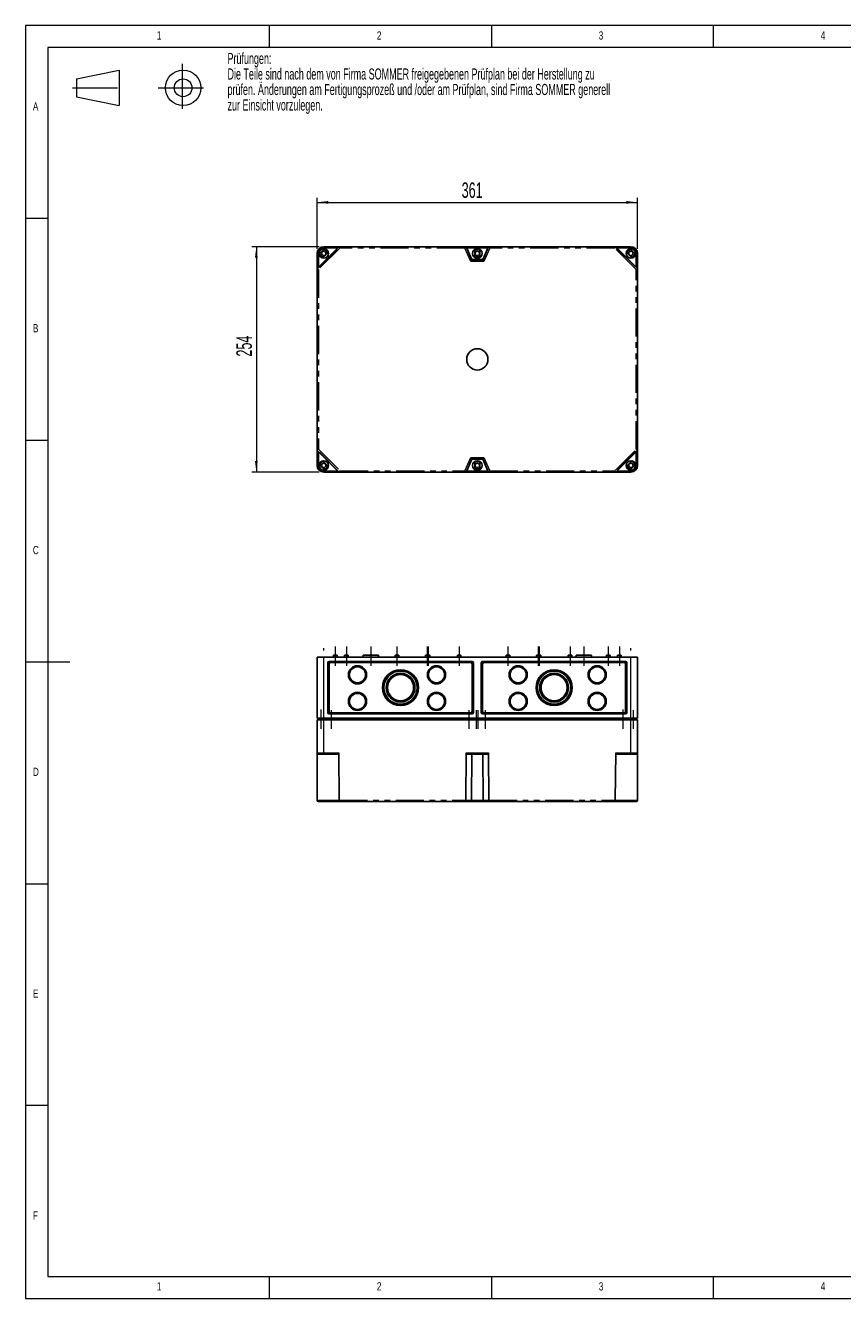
# Model space of a CAD drawing. Header units: millimetres. Extents: x 25 to 2116, y 25 to 1460.
# Tile 1 of 10: x 25 to 945, y 25 to 1460. Entities that reach past the tile are written whole.
import ezdxf

# ---------------------------------------------------------------- set-up
doc = ezdxf.new("R2010")
doc.units = ezdxf.units.MM
doc.header["$LTSCALE"] = 5
doc.linetypes.add('CENTERX2', pattern=[20.32, 12.7, -2.54, 2.54, -2.54])
doc.linetypes.add('PHANTOM', pattern=[12.7, 6.35, -1.27, 1.27, -1.27, 1.27, -1.27])
doc.styles.add('SLDTEXTSTYLE0', font='TXT', dxfattribs={"width": 0.75})
doc.styles.add('SLDTEXTSTYLE1', font='TXT', dxfattribs={"width": 0.605})
doc.dimstyles.new('SLDDIMSTYLE0', dxfattribs={"dimtxt": 17.5, "dimasz": 12.5, "dimexe": 0, "dimexo": 0.0625, "dimgap": 4.375, "dimtad": 1, "dimrnd": 1e-09, "dimzin": 12, "dimdsep": 46, "dimtxsty": 'SLDTEXTSTYLE1', "dimsah": 1, "dimcen": 0.09, "dimadec": 0, "dimazin": 3, "dimtfac": 1, "dimtofl": 0, "dimtmove": 0, "dimatfit": 3, "dimfxl": 0, "dimfrac": 2, "dimtolj": 1, "dimtzin": 12, "dimarcsym": 0})

# ---------------------------------------------------------------- blocks, each defined once
blk = doc.blocks.new('Block5_1')
at = {"color": 7, "linetype": 'CENTERX2', "lineweight": 18}
for p, q in [((-51.2, 20.1), (-51.2, -48.5)), ((-205.9, -13.6), (-130.8, -13.6)), ((-84.9, -13.6), (-17.5, -13.6))]:
    blk.add_line(p, q, dxfattribs=at)
at = {"color": 7, "linetype": 'Continuous', "lineweight": 18}
for p, q in [((-200, -1.1), (-140, 11.4)), ((-140, 11.4), (-140, -38.6)), ((-200, -1.1), (-200, -26.1)), ((-200, -26.1), (-140, -38.6))]:
    blk.add_line(p, q, dxfattribs=at)
for radius in [25, 12.5]:
    blk.add_circle((-50, -13.6), radius, dxfattribs=at)
blk = doc.blocks.new('SW_NOTE_0')
at = {"color": 0, "linetype": 'Continuous', "lineweight": 0, "char_height": 12.5, "attachment_point": 1, "style": 'SLDTEXTSTYLE1'}
for s, insert in [('Prüfungen:', (0, 16.1)), ('Die Teile sind nach dem von Firma SOMMER freigegebenen Prüfplan bei der Herstellung zu', (0, -1.4)), ('prüfen. Änderungen am Fertigungsprozeß und /oder am Prüfplan, sind Firma SOMMER generell', (0, -18.9)), ('zur Einsicht vorzulegen.', (0, -36.4))]:
    blk.add_mtext(s, dxfattribs=dict(at, insert=insert))
blk = doc.blocks.new('_D')
at = {"color": 1, "linetype": 'Continuous', "lineweight": 18}
for p, q in [((353.5, 1208.1), (353.5, 1265.6)), ((714.5, 1208.1), (714.5, 1265.6)), ((353.5, 1260.6), (714.5, 1260.6))]:
    blk.add_line(p, q, dxfattribs=at)
for points in [[(353.5, 1260.6), (366, 1259), (366, 1262.1)], [(714.5, 1260.6), (702, 1262.1), (702, 1259)]]:
    blk.add_solid(points, dxfattribs=at)
at = {"color": 1, "linetype": 'Continuous', "lineweight": 18, "insert": (516.4, 1283.1), "char_height": 17.5, "attachment_point": 1, "style": 'SLDTEXTSTYLE1'}
blk.add_mtext('361', dxfattribs=at)
blk = doc.blocks.new('_D_1')
at = {"color": 1, "linetype": 'Continuous', "lineweight": 18}
for p, q in [((356, 1210.6), (280.1, 1210.6)), ((285.1, 1210.6), (285.1, 956.6)), ((356, 956.6), (280.1, 956.6))]:
    blk.add_line(p, q, dxfattribs=at)
for points in [[(285.1, 1210.6), (283.5, 1198.1), (286.6, 1198.1)], [(285.1, 956.6), (286.6, 969.1), (283.5, 969.1)]]:
    blk.add_solid(points, dxfattribs=at)
at = {"color": 1, "linetype": 'Continuous', "lineweight": 18, "insert": (262.5, 1086.8), "char_height": 17.5, "attachment_point": 1, "rotation": 90, "style": 'SLDTEXTSTYLE1'}
blk.add_mtext('254', dxfattribs=at)

msp = doc.modelspace()

# ---------------------------------------------------------------- linework, layer by layer
at = {"color": 7, "linetype": 'Continuous', "lineweight": 18}
for p, q in [((2075, 1460), (25, 1460)), ((25, 1460), (25, 25)), ((300, 1435), (300, 1460)), ((550, 1460), (550, 1435)), ((800, 1435), (800, 1460)), ((2050, 1435), (50, 1435)), ((50, 1435), (50, 50)), ((50, 1242.5), (25, 1242.5)), ((25, 992.5), (50, 992.5)), ((25, 742.5), (75, 742.5)), ((25, 492.5), (50, 492.5)), ((50, 242.5), (25, 242.5)), ((50, 50), (2050, 50)), ((300, 25), (300, 50)), ((550, 50), (550, 25)), ((800, 25), (800, 50)), ((25, 25), (2075, 25))]:
    msp.add_line(p, q, dxfattribs=at)
at = {"color": 7, "linetype": 'PHANTOM', "lineweight": 18}
for p, q in [((353.523, 1185.533), (378.56, 1210.57)), ((379.181, 1209.07), (355.023, 1184.912)), ((361.023, 1209.07), (361.023, 1210.57)), ((376.418, 1209.07), (361.023, 1209.07)), ((520.049, 1209.07), (379.181, 1209.07)), ((526.649, 1194.116), (520.049, 1209.07)), ((521.026, 1210.57), (527.627, 1195.616)), ((545.86, 1209.07), (522.185, 1209.07)), ((540.418, 1195.616), (547.019, 1210.57)), ((547.996, 1209.07), (541.396, 1194.116)), ((688.864, 1209.07), (547.996, 1209.07)), ((713.023, 1184.912), (688.864, 1209.07)), ((689.485, 1210.57), (714.522, 1185.533)), ((707.023, 1209.07), (691.627, 1209.07)), ((707.023, 1210.57), (707.023, 1209.07)), ((355.023, 1203.07), (353.523, 1203.07)), ((355.023, 1203.07), (355.023, 1187.675)), ((541.396, 1194.116), (526.649, 1194.116)), ((527.627, 1195.616), (540.418, 1195.616)), ((713.023, 1187.675), (713.023, 1203.07)), ((714.523, 1203.07), (713.023, 1203.07)), ((355.023, 1184.912), (355.023, 982.228)), ((713.023, 982.228), (713.023, 1184.912)), ((378.56, 956.57), (353.523, 981.607)), ((355.023, 982.228), (379.181, 958.07)), ((355.023, 979.465), (355.023, 964.07)), ((688.864, 958.07), (713.023, 982.228)), ((714.522, 981.607), (689.485, 956.57)), ((713.023, 964.07), (713.023, 979.465)), ((353.523, 964.07), (355.023, 964.07)), ((520.049, 958.07), (526.649, 973.024)), ((527.627, 971.524), (521.026, 956.57)), ((526.649, 973.024), (541.396, 973.024)), ((540.418, 971.524), (527.627, 971.524)), ((547.019, 956.57), (540.418, 971.524)), ((541.396, 973.024), (547.996, 958.07)), ((714.523, 964.07), (713.023, 964.07)), ((361.023, 956.57), (361.023, 958.07)), ((361.023, 958.07), (376.418, 958.07)), ((379.181, 958.07), (520.049, 958.07)), ((522.185, 958.07), (545.86, 958.07)), ((547.996, 958.07), (688.864, 958.07)), ((691.627, 958.07), (707.023, 958.07)), ((707.023, 956.57), (707.023, 958.07)), ((361.023, 679.099), (361.023, 748.099)), ((707.023, 679.099), (707.023, 748.099)), ((358.223, 677.199), (358.223, 678.099)), ((361.023, 678.099), (361.023, 679.099)), ((361.023, 677.199), (361.023, 678.099)), ((361.023, 640.199), (361.023, 677.199)), ((369.823, 677.199), (369.823, 679.099)), ((524.823, 677.199), (524.823, 678.099)), ((533.123, 677.199), (533.123, 678.099)), ((534.923, 677.199), (534.923, 678.099)), ((543.223, 677.199), (543.223, 678.099)), ((698.223, 677.199), (698.223, 679.099)), ((707.023, 678.099), (707.023, 679.099)), ((707.023, 677.199), (707.023, 678.099)), ((707.023, 640.199), (707.023, 677.199)), ((709.823, 677.199), (709.823, 678.099)), ((353.523, 640.199), (361.023, 640.199)), ((361.023, 640.199), (377.899, 640.199)), ((361.023, 638.699), (361.023, 640.199)), ((521.537, 640.199), (546.508, 640.199)), ((690.146, 640.199), (707.023, 640.199)), ((707.023, 640.199), (707.023, 638.699)), ((707.023, 640.199), (714.523, 640.199)), ((353.523, 586.686), (378.56, 586.686)), ((378.559, 586.699), (521.026, 586.699)), ((521.026, 586.686), (527.627, 586.686)), ((527.627, 586.686), (540.418, 586.686)), ((540.418, 586.686), (547.019, 586.686)), ((547.019, 586.699), (689.486, 586.699)), ((689.485, 586.686), (714.522, 586.686))]:
    msp.add_line(p, q, dxfattribs=at)
at = {"color": 7, "linetype": 'Continuous', "lineweight": 25}
for p, q in [((355.023, 1187.675), (376.418, 1209.07)), ((361.965, 1208.184), (355.909, 1202.128)), ((361.023, 1210.57), (377.899, 1210.57)), ((363.628, 1207.57), (361.351, 1207.57)), ((377.899, 1210.57), (378.559, 1210.57)), ((378.559, 1210.57), (521.026, 1210.57)), ((379.181, 1209.07), (378.56, 1210.57)), ((520.049, 1209.07), (521.026, 1210.57)), ((521.026, 1210.57), (521.537, 1210.57)), ((521.537, 1210.57), (546.508, 1210.57)), ((522.185, 1209.07), (527.923, 1196.07)), ((531.023, 1207.317), (531.023, 1198.823)), ((537.023, 1198.823), (537.023, 1207.317)), ((540.123, 1196.07), (545.86, 1209.07)), ((546.508, 1210.57), (547.019, 1210.57)), ((547.996, 1209.07), (547.019, 1210.57)), ((547.019, 1210.57), (689.486, 1210.57)), ((688.864, 1209.07), (689.485, 1210.57)), ((689.486, 1210.57), (690.146, 1210.57)), ((690.146, 1210.57), (707.023, 1210.57)), ((691.627, 1209.07), (713.023, 1187.675)), ((704.417, 1207.57), (706.694, 1207.57)), ((712.136, 1202.128), (706.08, 1208.184)), ((353.523, 1186.193), (353.523, 1203.07)), ((356.523, 1202.742), (356.523, 1200.464)), ((360.08, 1197.956), (366.136, 1204.012)), ((526.649, 1194.116), (527.627, 1195.616)), ((527.627, 1195.616), (527.923, 1196.07)), ((527.923, 1196.07), (540.123, 1196.07)), ((540.418, 1195.616), (540.123, 1196.07)), ((541.396, 1194.116), (540.418, 1195.616)), ((701.909, 1204.012), (707.965, 1197.956)), ((711.523, 1202.742), (711.523, 1200.464)), ((714.523, 1203.07), (714.523, 1186.193)), ((353.523, 1185.533), (353.523, 1186.193)), ((353.523, 981.607), (353.523, 1185.533)), ((353.523, 1185.533), (355.023, 1184.912)), ((713.023, 1184.912), (714.522, 1185.533)), ((714.523, 1186.193), (714.523, 1185.533)), ((714.523, 1185.533), (714.523, 981.607)), ((353.523, 981.607), (355.023, 982.228)), ((353.523, 980.947), (353.523, 981.607)), ((353.523, 964.07), (353.523, 980.947)), ((376.418, 958.07), (355.023, 979.465)), ((713.023, 979.465), (691.627, 958.07)), ((713.023, 982.228), (714.522, 981.607)), ((714.523, 981.607), (714.523, 980.947)), ((714.523, 980.947), (714.523, 964.07)), ((355.909, 965.012), (361.965, 958.956)), ((356.523, 964.398), (356.523, 966.676)), ((366.136, 963.128), (360.08, 969.184)), ((527.923, 971.07), (522.185, 958.07)), ((527.627, 971.524), (526.649, 973.024)), ((527.627, 971.524), (527.923, 971.07)), ((540.123, 971.07), (527.923, 971.07)), ((531.023, 968.317), (531.023, 959.823)), ((537.023, 959.823), (537.023, 968.317)), ((540.418, 971.524), (540.123, 971.07)), ((545.86, 958.07), (540.123, 971.07)), ((540.418, 971.524), (541.396, 973.024)), ((707.965, 969.184), (701.909, 963.128)), ((706.08, 958.956), (712.136, 965.012)), ((711.523, 964.398), (711.523, 966.676)), ((377.899, 956.57), (361.023, 956.57)), ((363.628, 959.57), (361.351, 959.57)), ((378.559, 956.57), (377.899, 956.57)), ((521.026, 956.57), (378.559, 956.57)), ((378.56, 956.57), (379.181, 958.07)), ((521.026, 956.57), (520.049, 958.07)), ((521.537, 956.57), (521.026, 956.57)), ((546.508, 956.57), (521.537, 956.57)), ((547.019, 956.57), (546.508, 956.57)), ((547.019, 956.57), (547.996, 958.07)), ((689.486, 956.57), (547.019, 956.57)), ((689.485, 956.57), (688.864, 958.07)), ((690.146, 956.57), (689.486, 956.57)), ((707.023, 956.57), (690.146, 956.57)), ((704.417, 959.57), (706.694, 959.57)), ((353.523, 679.099), (353.523, 748.099)), ((361.023, 748.099), (353.523, 748.099)), ((707.023, 748.099), (361.023, 748.099)), ((372.023, 750.099), (372.023, 748.099)), ((372.023, 750.099), (376.023, 750.099)), ((376.023, 748.099), (376.023, 750.099)), ((384.523, 750.099), (384.523, 748.099)), ((384.523, 750.099), (388.523, 750.099)), ((388.523, 748.099), (388.523, 750.099)), ((405.523, 750.099), (405.523, 748.099)), ((405.523, 750.099), (422.523, 750.099)), ((422.523, 748.099), (422.523, 750.099)), ((441.523, 750.099), (441.523, 748.099)), ((441.523, 750.099), (445.523, 750.099)), ((445.523, 748.099), (445.523, 750.099)), ((475.623, 750.099), (475.623, 748.099)), ((475.623, 750.099), (479.623, 750.099)), ((479.623, 748.099), (479.623, 750.099)), ((479.623, 750.099), (480.523, 750.099)), ((480.523, 748.099), (480.523, 750.099)), ((511.523, 750.099), (511.523, 748.099)), ((511.523, 750.099), (515.523, 750.099)), ((515.523, 748.099), (515.523, 750.099)), ((566.523, 750.099), (566.523, 748.099)), ((566.523, 750.099), (570.523, 750.099)), ((570.523, 748.099), (570.523, 750.099)), ((600.623, 750.099), (600.623, 748.099)), ((600.623, 750.099), (604.623, 750.099)), ((604.623, 748.099), (604.623, 750.099)), ((604.623, 750.099), (605.523, 750.099)), ((605.523, 748.099), (605.523, 750.099)), ((636.523, 750.099), (636.523, 748.099)), ((636.523, 750.099), (640.523, 750.099)), ((640.523, 748.099), (640.523, 750.099)), ((645.523, 750.099), (645.523, 748.099)), ((645.523, 750.099), (662.523, 750.099)), ((662.523, 748.099), (662.523, 750.099)), ((679.523, 750.099), (679.523, 748.099)), ((679.523, 750.099), (683.523, 750.099)), ((683.523, 748.099), (683.523, 750.099)), ((692.023, 750.099), (692.023, 748.099)), ((692.023, 750.099), (696.023, 750.099)), ((696.023, 748.099), (696.023, 750.099)), ((714.523, 748.099), (707.023, 748.099)), ((714.523, 679.099), (714.523, 748.099)), ((365.523, 685.599), (365.523, 741.599)), ((367.023, 743.099), (528.023, 743.099)), ((367.023, 686.599), (367.023, 740.599)), ((368.523, 742.099), (526.523, 742.099)), ((528.023, 740.599), (528.023, 686.599)), ((529.523, 741.599), (529.523, 685.599)), ((538.523, 741.599), (538.523, 685.599)), ((701.023, 743.099), (540.023, 743.099)), ((540.023, 740.599), (540.023, 686.599)), ((699.523, 742.099), (541.523, 742.099)), ((701.023, 686.599), (701.023, 740.599)), ((702.523, 685.599), (702.523, 741.599)), ((361.023, 679.099), (353.523, 679.099)), ((353.523, 677.199), (361.023, 677.199)), ((353.523, 640.199), (353.523, 677.199)), ((354.923, 677.199), (354.923, 679.099)), ((356.523, 678.099), (356.523, 679.099)), ((361.023, 678.099), (356.523, 678.099)), ((707.023, 679.099), (361.023, 679.099)), ((366.994, 678.099), (361.023, 678.099)), ((361.023, 677.199), (707.023, 677.199)), ((366.523, 677.199), (366.523, 678.099)), ((366.994, 678.099), (366.994, 679.099)), ((528.023, 684.099), (367.023, 684.099)), ((526.523, 685.099), (368.523, 685.099)), ((543.223, 678.099), (524.823, 678.099)), ((528.123, 677.199), (528.123, 678.099)), ((539.923, 677.199), (539.923, 678.099)), ((540.023, 684.099), (701.023, 684.099)), ((541.523, 685.099), (699.523, 685.099)), ((701.051, 678.099), (701.051, 679.099)), ((701.051, 678.099), (707.023, 678.099)), ((701.523, 677.199), (701.523, 678.099)), ((714.523, 679.099), (707.023, 679.099)), ((707.023, 678.099), (711.523, 678.099)), ((707.023, 677.199), (714.523, 677.199)), ((711.523, 678.099), (711.523, 679.099)), ((713.123, 677.199), (713.123, 679.099)), ((714.523, 640.199), (714.523, 677.199)), ((353.523, 586.699), (353.523, 640.199)), ((361.023, 638.699), (355.023, 638.699)), ((376.418, 638.699), (361.023, 638.699)), ((377.899, 640.199), (378.559, 586.699)), ((521.026, 586.699), (521.537, 640.199)), ((545.86, 638.699), (522.185, 638.699)), ((527.627, 586.686), (527.923, 638.699)), ((540.418, 586.686), (540.123, 638.699)), ((546.508, 640.199), (547.019, 586.699)), ((689.486, 586.699), (690.146, 640.199)), ((707.023, 638.699), (691.627, 638.699)), ((713.023, 638.699), (707.023, 638.699)), ((714.523, 640.199), (714.523, 586.699)), ((379.181, 585.199), (355.023, 585.199)), ((520.049, 585.199), (379.181, 585.199)), ((526.649, 585.199), (520.049, 585.199)), ((541.396, 585.199), (526.649, 585.199)), ((547.996, 585.199), (541.396, 585.199)), ((688.864, 585.199), (547.996, 585.199)), ((713.023, 585.199), (688.864, 585.199))]:
    msp.add_line(p, q, dxfattribs=at)
at = {"color": 1, "linetype": 'CENTERX2', "lineweight": 18}
for p, q in [((361.023, 679.099), (361.023, 758.099)), ((374.023, 760.099), (374.023, 738.099)), ((386.523, 760.099), (386.523, 738.099)), ((414.023, 760.099), (414.023, 738.099)), ((443.523, 760.099), (443.523, 738.099)), ((477.623, 760.099), (477.623, 738.099)), ((478.523, 760.099), (478.523, 738.099)), ((513.523, 760.099), (513.523, 738.099)), ((568.523, 760.099), (568.523, 738.099)), ((602.623, 760.099), (602.623, 738.099)), ((603.523, 760.099), (603.523, 738.099)), ((638.523, 760.099), (638.523, 738.099)), ((654.023, 760.099), (654.023, 738.099)), ((681.523, 760.099), (681.523, 738.099)), ((694.023, 760.099), (694.023, 738.099)), ((707.023, 679.099), (707.023, 758.099)), ((358.223, 667.099), (358.223, 689.099)), ((698.223, 667.099), (698.223, 689.099)), ((361.023, 678.099), (361.023, 679.099)), ((361.023, 667.099), (361.023, 678.099)), ((369.823, 667.099), (369.823, 688.099)), ((524.823, 667.099), (524.823, 688.099)), ((533.123, 667.099), (533.123, 688.099)), ((534.923, 667.099), (534.923, 688.099)), ((543.223, 667.099), (543.223, 688.099)), ((707.023, 678.099), (707.023, 679.099)), ((707.023, 667.099), (707.023, 678.099)), ((709.823, 667.099), (709.823, 688.099))]:
    msp.add_line(p, q, dxfattribs=at)
at = {"color": 7, "linetype": 'Continuous', "lineweight": 25}
for centre, radius in [((361.023, 1203.07), 5.35), ((361.023, 1203.07), 2.5), ((534.023, 1203.07), 5.35), ((534.023, 1203.07), 2.5), ((707.023, 1203.07), 5.35), ((707.023, 1203.07), 2.5), ((534.023, 1083.57), 12), ((361.023, 964.07), 5.35), ((361.023, 964.07), 2.5), ((534.023, 964.07), 5.35), ((534.023, 964.07), 2.5), ((707.023, 964.07), 5.35), ((707.023, 964.07), 2.5), ((399.023, 728.099), 10.25), ((399.023, 728.099), 9.05), ((447.523, 713.599), 20.25), ((447.523, 713.599), 18.75), ((488.023, 728.099), 10.25), ((488.023, 728.099), 9.05), ((580.023, 728.099), 10.25), ((580.023, 728.099), 9.05), ((620.523, 713.599), 20.25), ((620.523, 713.599), 18.75), ((669.023, 728.099), 10.25), ((669.023, 728.099), 9.05), ((447.523, 713.599), 16.25), ((447.523, 713.599), 14.75), ((620.523, 713.599), 16.25), ((620.523, 713.599), 14.75), ((399.023, 698.099), 10.25), ((399.023, 698.099), 9.05), ((488.023, 698.099), 10.25), ((488.023, 698.099), 9.05), ((580.023, 698.099), 10.25), ((580.023, 698.099), 9.05), ((669.023, 698.099), 10.25), ((669.023, 698.099), 9.05)]:
    msp.add_circle(centre, radius, dxfattribs=at)
for centre, radius, start, end in [((361.023, 1203.07), 7.5, 90, 180), ((361.023, 1203.07), 4.25, 1.043053, 88.956947), ((361.023, 1203.07), 5.2, 10.437304, 79.562696), ((534.023, 1203.07), 5.2, 54.765582, 125.234418), ((534.023, 1203.07), 4.25, 45.099128, 134.900872), ((707.023, 1203.07), 5.2, 100.437304, 169.562696), ((707.023, 1203.07), 4.25, 91.043053, 178.956947), ((707.023, 1203.07), 7.5, 360, 90), ((361.023, 1203.07), 5.2, 190.437304, 259.562696), ((361.023, 1203.07), 4.25, 181.043053, 268.956947), ((534.023, 1203.07), 4.25, 225.099128, 314.900872), ((534.023, 1203.07), 5.2, 234.765582, 305.234418), ((707.023, 1203.07), 4.25, 271.043053, 358.956947), ((707.023, 1203.07), 5.2, 280.437304, 349.562696), ((361.023, 964.07), 7.5, 180, 270), ((361.023, 964.07), 5.2, 100.437304, 169.562696), ((361.023, 964.07), 4.25, 91.043053, 178.956947), ((361.023, 964.07), 4.25, 271.043053, 358.956947), ((361.023, 964.07), 5.2, 280.437304, 349.562696), ((534.023, 964.07), 5.2, 54.765582, 125.234418), ((534.023, 964.07), 4.25, 45.099128, 134.900872), ((707.023, 964.07), 5.2, 190.437304, 259.562696), ((707.023, 964.07), 4.25, 181.043053, 268.956947), ((707.023, 964.07), 7.5, 270, 0), ((707.023, 964.07), 4.25, 1.043053, 88.956947), ((707.023, 964.07), 5.2, 10.437304, 79.562696), ((534.023, 964.07), 4.25, 225.099128, 314.900872), ((534.023, 964.07), 5.2, 234.765582, 305.234418), ((367.023, 741.599), 1.5, 90, 180), ((368.523, 740.599), 1.5, 90, 180), ((526.523, 740.599), 1.5, 0, 90), ((528.023, 741.599), 1.5, 0, 90), ((540.023, 741.599), 1.5, 90, 180), ((541.523, 740.599), 1.5, 90, 180), ((699.523, 740.599), 1.5, 360, 90), ((701.023, 741.599), 1.5, 360, 90), ((367.023, 685.599), 1.5, 180, 270), ((368.523, 686.599), 1.5, 180, 270), ((526.523, 686.599), 1.5, 270, 360), ((528.023, 685.599), 1.5, 270, 0), ((540.023, 685.599), 1.5, 180, 270), ((541.523, 686.599), 1.5, 180, 270), ((699.523, 686.599), 1.5, 270, 360), ((701.023, 685.599), 1.5, 270, 360), ((355.023, 640.199), 1.5, 180, 270), ((713.023, 640.199), 1.5, 270, 360), ((355.023, 586.699), 1.5, 180, 180.5), ((355.023, 586.699), 1.5, 180.5, 270), ((713.023, 586.699), 1.5, 270, 359.5), ((713.023, 586.699), 1.5, 359.5, 360)]:
    msp.add_arc(centre, radius, start, end, dxfattribs=at)
at = {"color": 7, "linetype": 'PHANTOM', "lineweight": 18}
for centre, start, end in [((361.023, 1203.07), 90, 180), ((707.023, 1203.07), 0, 90), ((361.023, 964.07), 180, 270), ((707.023, 964.07), 270, 0)]:
    msp.add_arc(centre, 6, start, end, dxfattribs=at)
at = {"color": 7, "linetype": 'Continuous', "lineweight": 25}
for centre, major_axis, ratio, start_param, end_param in [((376.399, 1209.07), (1.5, 1.5), 0.00617059, 4.71855996, 6.28935629), ((377.059, 1209.07), (1.5, 1.5), 0.00617059, 6.28062964, 6.28935629), ((521.689, 1209.07), (-0.662, 1.5), 0.00798367, 6.27966123, 6.28838787), ((522.199, 1209.07), (-0.662, 1.5), 0.00798367, 6.27966123, 7.85045755), ((545.846, 1209.07), (0.662, 1.5), 0.00798367, 4.71591306, 6.28670939), ((546.356, 1209.07), (0.662, 1.5), 0.00798367, 6.27798274, 6.28670939), ((690.986, 1209.07), (1.5, -1.5), 0.00617059, 3.13542167, 3.14414832), ((691.646, 1209.07), (1.5, -1.5), 0.00617059, 3.13542167, 4.706218), ((355.023, 1187.693), (1.5, 1.5), 0.00617059, 3.13542167, 4.706218), ((355.023, 1187.033), (1.5, 1.5), 0.00617059, 3.13542167, 3.14414832), ((713.023, 1187.693), (-1.5, 1.5), 0.00617059, 1.57696731, 3.14776364), ((713.023, 1187.033), (-1.5, 1.5), 0.00617059, 3.13903699, 3.14776364), ((355.023, 980.107), (-1.5, 1.5), 0.00617059, 6.28062964, 6.28935629), ((355.023, 979.447), (-1.5, 1.5), 0.00617059, 4.71855996, 6.28935629), ((713.023, 979.447), (1.5, 1.5), 0.00617059, 6.27701432, 7.84781065), ((713.023, 980.107), (1.5, 1.5), 0.00617059, 6.27701432, 6.28574097), ((376.399, 958.07), (1.5, -1.5), 0.00617059, 6.27701432, 7.84781065), ((377.059, 958.07), (1.5, -1.5), 0.00617059, 6.27701432, 6.28574097), ((521.689, 958.07), (0.662, 1.5), 0.00798367, 3.13639009, 3.14511673), ((522.199, 958.07), (0.662, 1.5), 0.00798367, 1.57432041, 3.14511673), ((545.846, 958.07), (-0.662, 1.5), 0.00798367, 3.13806857, 4.7088649), ((546.356, 958.07), (-0.662, 1.5), 0.00798367, 3.13806857, 3.14679522), ((690.986, 958.07), (1.5, 1.5), 0.00617059, 3.13903699, 3.14776364), ((691.646, 958.07), (1.5, 1.5), 0.00617059, 1.57696731, 3.14776364), ((376.399, 640.199), (1.071, -1.064), 0.98773427, 5.50087252, 7.07166885), ((522.199, 640.199), (0.018, 1.5), 0.44132944, 1.57602463, 3.14682096), ((545.846, 640.199), (-0.018, 1.5), 0.44132944, 3.13636435, 4.70716068), ((691.646, 640.199), (1.071, 1.064), 0.98773427, 2.35310912, 3.92390544), ((377.059, 586.699), (1.071, -1.064), 0.98773427, 0.77975689, 0.78848354), ((379.181, 586.699), (0, 1.5), 0.41421356, 1.57952297, 3.14159265), ((520.049, 586.699), (0, 1.5), 0.65169694, 3.14159265, 4.70366233), ((521.689, 586.699), (0.018, 1.5), 0.44132944, 1.57602463, 1.58475127), ((526.649, 586.699), (0, 1.5), 0.65169694, 3.14159265, 4.70366233), ((541.396, 586.699), (0, 1.5), 0.65169694, 1.57952297, 3.14159265), ((546.356, 586.699), (-0.018, 1.5), 0.44132944, 4.69843403, 4.70716068), ((547.996, 586.699), (0, 1.5), 0.65169694, 1.57952297, 3.14159265), ((688.864, 586.699), (0, 1.5), 0.41421356, 3.14159265, 4.70366233), ((690.986, 586.699), (1.071, 1.064), 0.98773427, 2.35310912, 2.36183576)]:
    msp.add_ellipse(centre, major_axis=major_axis, ratio=ratio, start_param=start_param, end_param=end_param, dxfattribs=at)

# ---------------------------------------------------------------- block references
at = {"color": 7, "linetype": 'Continuous', "lineweight": 0}
msp.add_blockref('SW_NOTE_0', (252.552, 1412.984), dxfattribs=at)
at = {"color": 7, "linetype": 'Continuous', "xscale": 0.8, "yscale": 0.8, "zscale": 0.8}
msp.add_blockref('Block5_1', (242.578, 1400.606), dxfattribs=at)

# ---------------------------------------------------------------- texts
at = {"color": 7, "linetype": 'Continuous', "lineweight": 0, "char_height": 9.26, "attachment_point": 1, "style": 'SLDTEXTSTYLE0'}
for s, insert in [('1', (172.917, 1453.34)), ('2', (420.833, 1453.34)), ('3', (670.833, 1453.34)), ('4', (920.833, 1453.34)), ('A', (33.333, 1373.34)), ('B', (33.333, 1123.34)), ('C', (33.333, 873.34)), ('D', (33.333, 623.34)), ('E', (33.333, 373.34)), ('F', (33.333, 123.34)), ('1', (172.917, 43.34)), ('2', (420.833, 43.34)), ('3', (670.833, 43.34)), ('4', (920.833, 43.34))]:
    msp.add_mtext(s, dxfattribs=dict(at, insert=insert))

# ---------------------------------------------------------------- dimensions: what is measured, and where the dimension line sits
at = {"color": 1, "linetype": 'Continuous', "lineweight": 18}
dim = msp.add_linear_dim(base=(714.523, 1260.57), p1=(353.523, 1203.07), p2=(714.523, 1203.07), dimstyle='SLDDIMSTYLE0', dxfattribs=at)
dim.commit()
dim.dimension.update_dxf_attribs({"geometry": '_D', "text_midpoint": (536.482, 1260.57), "dimtype": 160})
dim = msp.add_linear_dim(base=(285.07, 956.57), p1=(361.023, 1210.57), p2=(361.023, 956.57), angle=90, dimstyle='SLDDIMSTYLE0', dxfattribs=at)
dim.commit()
dim.dimension.update_dxf_attribs({"geometry": '_D_1', "text_midpoint": (285.07, 1106.808), "dimtype": 160})

doc.saveas('drawing.dxf')
